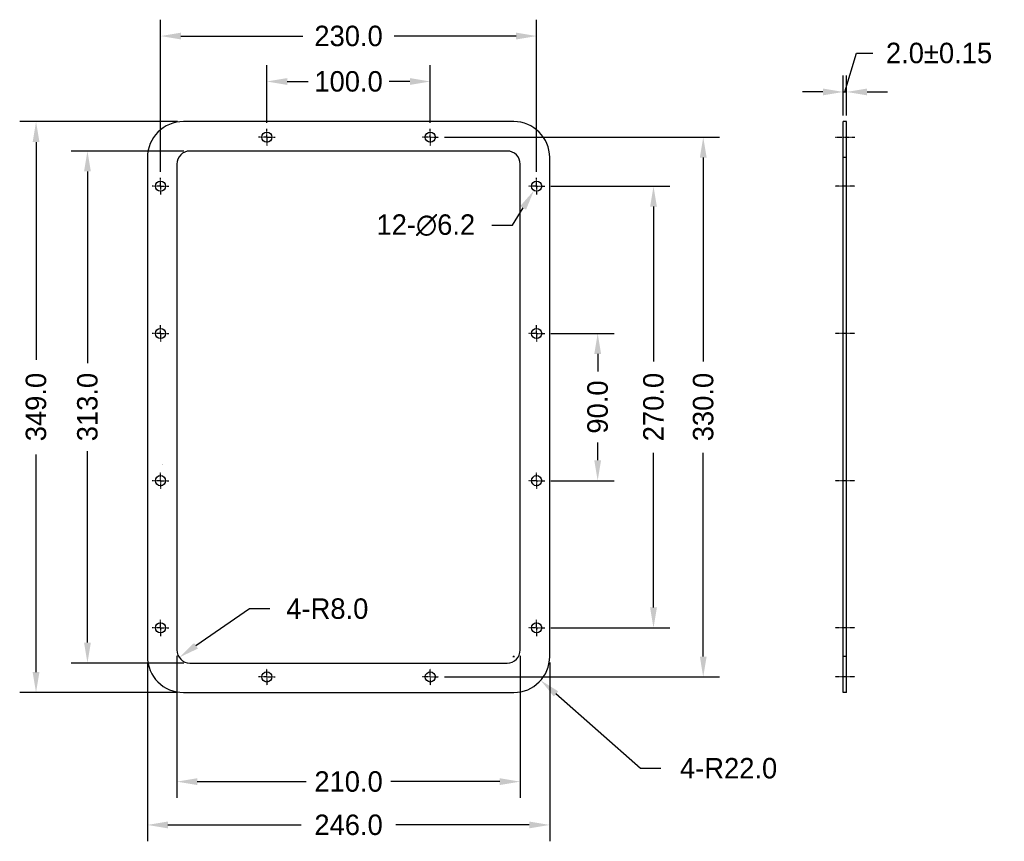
# Model space of a CAD drawing. Extents: x -144 to 458, y -208 to 294.
import ezdxf
from ezdxf.enums import TextEntityAlignment as Align

# ---------------------------------------------------------------- set-up
doc = ezdxf.new("R2010")
doc.units = 0
doc.header["$LTSCALE"] = 0.909449
doc.header["$MEASUREMENT"] = 0
doc.linetypes.add('CENTER', pattern=[0.6, 0.375, -0.075, 0.075, -0.075])
doc.layers.get('0').update_dxf_attribs({"linetype": 'CONTINUOUS'})
doc.layers.get('Defpoints').update_dxf_attribs({"linetype": 'CONTINUOUS'})
doc.layers.add('DEFAULT_1', color=7, linetype='CENTER')
doc.styles.add('TEXTSTYLE_0', font='txt', dxfattribs={"width": 0.8})
doc.dimstyles.new('DIM1', dxfattribs={"dimscale": 5, "dimtxt": 2.5, "dimasz": 2.5, "dimexe": 2, "dimexo": 0.1, "dimgap": 1, "dimtad": 0, "dimdec": 1, "dimzin": 0, "dimdsep": 46, "dimtxsty": 'Standard', "dimcen": 0.09, "dimclrd": 5, "dimclre": 88, "dimclrt": 7, "dimadec": 0, "dimazin": 0, "dimtfac": 1, "dimtdec": 1, "dimtofl": 0, "dimtmove": 1, "dimatfit": 3, "dimfxl": 0, "dimtolj": 1, "dimtzin": 0, "dimarcsym": 0})
doc.dimstyles.new('DIM1$3', dxfattribs={"dimscale": 5, "dimtxt": 2.5, "dimasz": 2.5, "dimexe": 2, "dimexo": 0.1, "dimgap": 1, "dimtad": 0, "dimtih": 1, "dimtoh": 1, "dimdec": 1, "dimzin": 0, "dimdsep": 46, "dimtxsty": 'Standard', "dimcen": 0.09, "dimclrd": 5, "dimclre": 88, "dimclrt": 7, "dimadec": 0, "dimazin": 0, "dimtfac": 1, "dimtdec": 1, "dimtofl": 0, "dimtmove": 1, "dimatfit": 3, "dimfxl": 0, "dimtolj": 1, "dimtzin": 0, "dimarcsym": 0})
doc.dimstyles.new('DIM1$4', dxfattribs={"dimscale": 5, "dimtxt": 2.5, "dimasz": 2.5, "dimexe": 2, "dimexo": 0.1, "dimgap": 1, "dimtad": 0, "dimtih": 1, "dimtoh": 1, "dimdec": 1, "dimzin": 0, "dimdsep": 46, "dimtxsty": 'Standard', "dimcen": 0.09, "dimclrd": 5, "dimclre": 88, "dimclrt": 7, "dimadec": 0, "dimazin": 0, "dimtfac": 1, "dimtdec": 1, "dimtofl": 0, "dimtmove": 1, "dimatfit": 3, "dimfxl": 0, "dimtolj": 1, "dimtzin": 0, "dimarcsym": 0})

# ---------------------------------------------------------------- blocks, each defined once
blk = doc.blocks.new('*D0')
at = {"color": 88, "linetype": 'Continuous', "lineweight": -2}
for p, q in [((6.87, 230.85), (6.87, 266.11)), ((106.87, 230.85), (106.87, 266.11))]:
    blk.add_line(p, q, dxfattribs=at)
at = {"color": 5, "linetype": 'Continuous', "lineweight": -2}
for p, q in [((19.37, 256.11), (32.07, 256.11)), ((94.37, 256.11), (81.66, 256.11))]:
    blk.add_line(p, q, dxfattribs=at)
at = {"color": 5, "linetype": 'Continuous'}
for points in [[(19.37, 258.19), (19.37, 254.02), (6.87, 256.11)], [(94.37, 258.19), (94.37, 254.02), (106.87, 256.11)]]:
    blk.add_solid(points, dxfattribs=at)
at = {"layer": 'Defpoints', "color": 0, "linetype": 'Continuous'}
for p in [(106.87, 256.11), (6.87, 230.35), (106.87, 230.35)]:
    blk.add_point(p, dxfattribs=at)
at = {"color": 7, "linetype": 'Continuous', "insert": (56.87, 256.11), "char_height": 12.5, "attachment_point": 5}
blk.add_mtext('\\A1;100.0', dxfattribs=at)
blk = doc.blocks.new('*D1')
at = {"color": 88, "linetype": 'Continuous', "lineweight": -2}
for p, q in [((-58.13, 200.85), (-58.13, 293.89)), ((171.87, 200.85), (171.87, 293.89))]:
    blk.add_line(p, q, dxfattribs=at)
at = {"color": 5, "linetype": 'Continuous', "lineweight": -2}
for p, q in [((-45.63, 283.89), (28.95, 283.89)), ((159.37, 283.89), (84.78, 283.89))]:
    blk.add_line(p, q, dxfattribs=at)
at = {"color": 5, "linetype": 'Continuous'}
for points in [[(-45.63, 285.97), (-45.63, 281.81), (-58.13, 283.89)], [(159.37, 285.97), (159.37, 281.81), (171.87, 283.89)]]:
    blk.add_solid(points, dxfattribs=at)
at = {"layer": 'Defpoints', "color": 0, "linetype": 'Continuous'}
for p in [(171.87, 283.89), (-58.13, 200.35), (171.87, 200.35)]:
    blk.add_point(p, dxfattribs=at)
at = {"color": 7, "linetype": 'Continuous', "insert": (56.87, 283.89), "char_height": 12.5, "attachment_point": 5}
blk.add_mtext('\\A1;230.0', dxfattribs=at)
blk = doc.blocks.new('*D2')
at = {"color": 88, "linetype": 'Continuous', "lineweight": -2}
for p, q in [((115.62, 222.1), (283.78, 222.1)), ((115.62, -107.9), (283.78, -107.9))]:
    blk.add_line(p, q, dxfattribs=at)
at = {"color": 5, "linetype": 'Continuous', "lineweight": -2}
for p, q in [((273.78, 209.6), (273.78, 85.01)), ((273.78, -95.4), (273.78, 29.18))]:
    blk.add_line(p, q, dxfattribs=at)
at = {"color": 5, "linetype": 'Continuous'}
for points in [[(271.7, 209.6), (275.86, 209.6), (273.78, 222.1)], [(271.7, -95.4), (275.86, -95.4), (273.78, -107.9)]]:
    blk.add_solid(points, dxfattribs=at)
at = {"layer": 'Defpoints', "color": 0, "linetype": 'Continuous'}
for p in [(115.12, 222.1), (115.12, -107.9), (273.78, -107.9)]:
    blk.add_point(p, dxfattribs=at)
at = {"color": 7, "linetype": 'Continuous', "insert": (273.78, 57.1), "char_height": 12.5, "attachment_point": 5, "rotation": 90}
blk.add_mtext('\\A1;330.0', dxfattribs=at)
blk = doc.blocks.new('*D3')
at = {"color": 88, "linetype": 'Continuous', "lineweight": -2}
for p, q in [((180.62, 192.1), (253.36, 192.1)), ((180.62, -77.9), (253.36, -77.9))]:
    blk.add_line(p, q, dxfattribs=at)
at = {"color": 5, "linetype": 'Continuous', "lineweight": -2}
for p, q in [((243.36, 179.6), (243.36, 85.01)), ((243.36, -65.4), (243.36, 29.18))]:
    blk.add_line(p, q, dxfattribs=at)
at = {"color": 5, "linetype": 'Continuous'}
for points in [[(241.28, 179.6), (245.45, 179.6), (243.36, 192.1)], [(241.28, -65.4), (245.45, -65.4), (243.36, -77.9)]]:
    blk.add_solid(points, dxfattribs=at)
at = {"layer": 'Defpoints', "color": 0, "linetype": 'Continuous'}
for p in [(180.12, 192.1), (243.36, 192.1), (180.12, -77.9)]:
    blk.add_point(p, dxfattribs=at)
at = {"color": 7, "linetype": 'Continuous', "insert": (243.36, 57.1), "char_height": 12.5, "attachment_point": 5, "rotation": 90}
blk.add_mtext('\\A1;270.0', dxfattribs=at)
blk = doc.blocks.new('*D4')
at = {"color": 88, "linetype": 'Continuous', "lineweight": -2}
for p, q in [((180.62, 102.1), (219.22, 102.1)), ((180.62, 12.1), (219.22, 12.1))]:
    blk.add_line(p, q, dxfattribs=at)
at = {"color": 5, "linetype": 'Continuous', "lineweight": -2}
for p, q in [((209.22, 89.6), (209.22, 78.76)), ((209.22, 24.6), (209.22, 35.43))]:
    blk.add_line(p, q, dxfattribs=at)
at = {"color": 5, "linetype": 'Continuous'}
for points in [[(207.14, 89.6), (211.31, 89.6), (209.22, 102.1)], [(207.14, 24.6), (211.31, 24.6), (209.22, 12.1)]]:
    blk.add_solid(points, dxfattribs=at)
at = {"layer": 'Defpoints', "color": 0, "linetype": 'Continuous'}
for p in [(180.12, 102.1), (209.22, 102.1), (180.12, 12.1)]:
    blk.add_point(p, dxfattribs=at)
at = {"color": 7, "linetype": 'Continuous', "insert": (209.22, 57.1), "char_height": 12.5, "attachment_point": 5, "rotation": 90}
blk.add_mtext('\\A1;90.0', dxfattribs=at)
blk = doc.blocks.new('*D5')
at = {"color": 88, "linetype": 'Continuous', "lineweight": -2}
for p, q in [((171.42, 192.1), (172.32, 192.1)), ((171.87, 191.65), (171.87, 192.55))]:
    blk.add_line(p, q, dxfattribs=at)
at = {"color": 5, "linetype": 'Continuous', "lineweight": -2}
for p, q in [((157.04, 168.23), (163.63, 178.85)), ((144.54, 168.23), (157.04, 168.23))]:
    blk.add_line(p, q, dxfattribs=at)
at = {"color": 5, "linetype": 'Continuous'}
blk.add_solid([(161.86, 179.95), (165.4, 177.75), (170.23, 189.46)], dxfattribs=at)
at = {"layer": 'Defpoints', "color": 0, "linetype": 'Continuous'}
for p in [(173.5, 194.73), (170.23, 189.46)]:
    blk.add_point(p, dxfattribs=at)
at = {"color": 7, "linetype": 'Continuous', "insert": (104.12, 168.23), "char_height": 12.5, "attachment_point": 5}
blk.add_mtext('\\A1;12-∅6.2', dxfattribs=at)
blk = doc.blocks.new('*D6')
at = {"color": 5, "linetype": 'Continuous', "lineweight": -2}
for p, q in [((360.45, 249.72), (367.58, 273.47)), ((367.58, 273.47), (377.58, 273.47)), ((346.95, 249.72), (334.45, 249.72)), ((359.45, 249.72), (361.45, 249.72)), ((373.95, 249.72), (386.45, 249.72))]:
    blk.add_line(p, q, dxfattribs=at)
at = {"color": 88, "linetype": 'Continuous', "lineweight": -2}
for p, q in [((359.45, 235.27), (359.45, 259.72)), ((361.45, 235.27), (361.45, 259.72))]:
    blk.add_line(p, q, dxfattribs=at)
at = {"color": 5, "linetype": 'Continuous'}
for points in [[(346.95, 251.8), (346.95, 247.64), (359.45, 249.72)], [(373.95, 251.8), (373.95, 247.64), (361.45, 249.72)]]:
    blk.add_solid(points, dxfattribs=at)
at = {"layer": 'Defpoints', "color": 0, "linetype": 'Continuous'}
for p in [(361.45, 249.72), (359.45, 234.77), (361.45, 234.77)]:
    blk.add_point(p, dxfattribs=at)
at = {"color": 7, "linetype": 'Continuous', "insert": (417.99, 273.47), "char_height": 12.5, "attachment_point": 5}
blk.add_mtext('\\A1;2.0%%p0.15', dxfattribs=at)
blk = doc.blocks.new('*D7')
at = {"color": 88, "linetype": 'Continuous', "lineweight": -2}
for p, q in [((-48.13, -95.08), (-48.13, -181.88)), ((161.87, -95.08), (161.87, -181.88))]:
    blk.add_line(p, q, dxfattribs=at)
at = {"color": 5, "linetype": 'Continuous', "lineweight": -2}
for p, q in [((-35.63, -171.88), (31.03, -171.88)), ((149.37, -171.88), (82.7, -171.88))]:
    blk.add_line(p, q, dxfattribs=at)
at = {"color": 5, "linetype": 'Continuous'}
for points in [[(-35.63, -169.8), (-35.63, -173.96), (-48.13, -171.88)], [(149.37, -169.8), (149.37, -173.96), (161.87, -171.88)]]:
    blk.add_solid(points, dxfattribs=at)
at = {"layer": 'Defpoints', "color": 0, "linetype": 'Continuous'}
for p in [(-48.13, -94.58), (161.87, -94.58), (161.87, -171.88)]:
    blk.add_point(p, dxfattribs=at)
at = {"color": 7, "linetype": 'Continuous', "insert": (56.87, -171.88), "char_height": 12.5, "attachment_point": 5}
blk.add_mtext('\\A1;210.0', dxfattribs=at)
blk = doc.blocks.new('*D8')
at = {"color": 88, "linetype": 'Continuous', "lineweight": -2}
for p, q in [((-66.13, -99.08), (-66.13, -208.35)), ((179.87, -99.08), (179.87, -208.35))]:
    blk.add_line(p, q, dxfattribs=at)
at = {"color": 5, "linetype": 'Continuous', "lineweight": -2}
for p, q in [((-53.63, -198.35), (27.91, -198.35)), ((167.37, -198.35), (85.82, -198.35))]:
    blk.add_line(p, q, dxfattribs=at)
at = {"color": 5, "linetype": 'Continuous'}
for points in [[(-53.63, -196.27), (-53.63, -200.44), (-66.13, -198.35)], [(167.37, -196.27), (167.37, -200.44), (179.87, -198.35)]]:
    blk.add_solid(points, dxfattribs=at)
at = {"layer": 'Defpoints', "color": 0, "linetype": 'Continuous'}
for p in [(-66.13, -98.58), (179.87, -98.58), (179.87, -198.35)]:
    blk.add_point(p, dxfattribs=at)
at = {"color": 7, "linetype": 'Continuous', "insert": (56.87, -198.35), "char_height": 12.5, "attachment_point": 5}
blk.add_mtext('\\A1;246.0', dxfattribs=at)
blk = doc.blocks.new('*D9')
at = {"color": 88, "linetype": 'Continuous', "lineweight": -2}
for p, q in [((-43.81, 213.6), (-112.81, 213.6)), ((-43.81, -99.4), (-112.81, -99.4))]:
    blk.add_line(p, q, dxfattribs=at)
at = {"color": 5, "linetype": 'Continuous', "lineweight": -2}
for p, q in [((-102.81, 201.1), (-102.81, 83.97)), ((-102.81, -86.9), (-102.81, 30.22))]:
    blk.add_line(p, q, dxfattribs=at)
at = {"color": 5, "linetype": 'Continuous'}
for points in [[(-104.9, 201.1), (-100.73, 201.1), (-102.81, 213.6)], [(-104.9, -86.9), (-100.73, -86.9), (-102.81, -99.4)]]:
    blk.add_solid(points, dxfattribs=at)
at = {"layer": 'Defpoints', "color": 0, "linetype": 'Continuous'}
for p in [(-102.81, 213.6), (-43.31, 213.6), (-43.31, -99.4)]:
    blk.add_point(p, dxfattribs=at)
at = {"color": 7, "linetype": 'Continuous', "insert": (-102.81, 57.1), "char_height": 12.5, "attachment_point": 5, "rotation": 90}
blk.add_mtext('\\A1;313.0', dxfattribs=at)
blk = doc.blocks.new('*D10')
at = {"color": 88, "linetype": 'Continuous', "lineweight": -2}
for p, q in [((-47.81, 231.6), (-144.25, 231.6)), ((-47.81, -117.4), (-144.25, -117.4))]:
    blk.add_line(p, q, dxfattribs=at)
at = {"color": 5, "linetype": 'Continuous', "lineweight": -2}
for p, q in [((-134.25, 219.1), (-134.25, 86.06)), ((-134.25, -104.9), (-134.25, 28.14))]:
    blk.add_line(p, q, dxfattribs=at)
at = {"color": 5, "linetype": 'Continuous'}
for points in [[(-136.34, 219.1), (-132.17, 219.1), (-134.25, 231.6)], [(-136.34, -104.9), (-132.17, -104.9), (-134.25, -117.4)]]:
    blk.add_solid(points, dxfattribs=at)
at = {"layer": 'Defpoints', "color": 0, "linetype": 'Continuous'}
for p in [(-134.25, 231.6), (-47.31, 231.6), (-47.31, -117.4)]:
    blk.add_point(p, dxfattribs=at)
at = {"color": 7, "linetype": 'Continuous', "insert": (-134.25, 57.1), "char_height": 12.5, "attachment_point": 5, "rotation": 90}
blk.add_mtext('\\A1;349.0', dxfattribs=at)
blk = doc.blocks.new('*D11')
at = {"color": 88, "linetype": 'Continuous', "lineweight": -2}
for p, q in [((157.42, -95.4), (158.32, -95.4)), ((157.87, -95.85), (157.87, -94.95))]:
    blk.add_line(p, q, dxfattribs=at)
at = {"color": 5, "linetype": 'Continuous', "lineweight": -2}
for p, q in [((235.32, -163.75), (183.73, -118.23)), ((247.82, -163.75), (235.32, -163.75))]:
    blk.add_line(p, q, dxfattribs=at)
at = {"color": 5, "linetype": 'Continuous'}
blk.add_solid([(185.11, -116.67), (182.35, -119.79), (174.36, -109.96)], dxfattribs=at)
at = {"layer": 'Defpoints', "color": 0, "linetype": 'Continuous'}
for p in [(157.87, -95.4), (174.36, -109.96)]:
    blk.add_point(p, dxfattribs=at)
at = {"color": 7, "linetype": 'Continuous', "insert": (289.28, -163.75), "char_height": 12.5, "attachment_point": 5}
blk.add_mtext('\\A1;4-R22.0', dxfattribs=at)
blk = doc.blocks.new('*D12')
at = {"color": 5, "lineweight": -2}
for p, q in [((-3.81, -66.2), (-36.44, -88.84)), ((8.69, -66.2), (-3.81, -66.2))]:
    blk.add_line(p, q, dxfattribs=at)
at = {"color": 5}
blk.add_solid([(-37.63, -87.13), (-35.25, -90.55), (-46.71, -95.96)], dxfattribs=at)
at = {"layer": 'Defpoints', "color": 0}
for p in [(-46.71, -95.96), (-40.13, -91.4)]:
    blk.add_point(p, dxfattribs=at)
at = {"color": 7, "insert": (43.89, -66.2), "char_height": 12.5, "attachment_point": 5}
blk.add_mtext('\\A1;4-R8.0', dxfattribs=at)

msp = doc.modelspace()

# ---------------------------------------------------------------- linework, layer by layer
at = {"color": 7, "linetype": 'Continuous'}
for p, q in [((157.87, 231.6), (-44.13, 231.6)), ((359.45, -117.4), (359.45, 231.6)), ((361.45, 231.6), (359.45, 231.6)), ((361.45, -117.4), (361.45, 231.6)), ((153.87, 213.6), (-40.13, 213.6)), ((-66.13, 209.6), (-66.13, -95.4)), ((-48.13, 205.6), (-48.13, -91.4)), ((161.87, -91.4), (161.87, 205.6)), ((179.87, -95.4), (179.87, 209.6)), ((-40.13, -99.4), (153.87, -99.4)), ((-44.13, -117.4), (157.87, -117.4)), ((361.45, -117.4), (359.45, -117.4))]:
    msp.add_line(p, q, dxfattribs=at)
at = {"color": 9, "linetype": 'Continuous'}
for p, q in [((361.45, 209.6), (359.45, 209.6)), ((361.45, -95.4), (359.45, -95.4))]:
    msp.add_line(p, q, dxfattribs=at)
at = {"color": 7, "linetype": 'Continuous'}
for centre in [(6.87, 222.1), (106.87, 222.1), (-58.13, 192.1), (171.87, 192.1), (-58.13, 102.1), (171.87, 102.1), (-58.13, 12.1), (171.87, 12.1), (-58.13, -77.9), (171.87, -77.9), (6.87, -107.9), (106.87, -107.9)]:
    msp.add_circle(centre, 3.1, dxfattribs=at)
for centre, radius, start, end in [((-44.13, 209.6), 22, 90, 180), ((157.87, 209.6), 22, 0, 90), ((-40.13, 205.6), 8, 90, 180), ((153.87, 205.6), 8, 0, 90), ((-44.13, -95.4), 22, 180, 270), ((-40.13, -91.4), 8, 180, 270), ((153.87, -91.4), 8, 270, 0), ((157.87, -95.4), 22, 270, 0)]:
    msp.add_arc(centre, radius, start, end, dxfattribs=at)
at = {"layer": 'DEFAULT_1', "color": 1, "linetype": 'CENTER'}
for p, q in [((6.87, 222.1), (6.87, 227.18)), ((106.87, 222.1), (106.87, 227.18)), ((6.87, 222.1), (1.79, 222.1)), ((6.87, 222.1), (6.87, 217.02)), ((6.87, 222.1), (11.95, 222.1)), ((106.87, 222.1), (101.79, 222.1)), ((106.87, 222.1), (106.87, 217.02)), ((106.87, 222.1), (111.95, 222.1)), ((354.37, 222.1), (366.53, 222.1)), ((-58.13, 192.1), (-58.13, 197.18)), ((171.87, 192.1), (171.87, 197.18)), ((-58.13, 192.1), (-63.21, 192.1)), ((-58.13, 192.1), (-58.13, 187.02)), ((-58.13, 192.1), (-53.05, 192.1)), ((171.87, 192.1), (166.79, 192.1)), ((171.87, 192.1), (171.87, 187.02)), ((171.87, 192.1), (176.95, 192.1)), ((366.53, 192.1), (354.37, 192.1)), ((-58.13, 102.1), (-58.13, 107.18)), ((171.87, 102.1), (171.87, 107.18)), ((-58.13, 102.1), (-63.21, 102.1)), ((-58.13, 102.1), (-58.13, 97.02)), ((-58.13, 102.1), (-53.05, 102.1)), ((171.87, 102.1), (166.79, 102.1)), ((171.87, 102.1), (176.95, 102.1)), ((171.87, 102.1), (171.87, 97.02)), ((366.53, 102.1), (354.37, 102.1)), ((-58.13, 12.1), (-63.21, 12.1)), ((-58.13, 12.1), (-58.13, 17.18)), ((-58.13, 12.1), (-58.13, 7.02)), ((-58.13, 12.1), (-53.05, 12.1)), ((171.87, 12.1), (166.79, 12.1)), ((171.87, 12.1), (171.87, 17.18)), ((171.87, 12.1), (176.95, 12.1)), ((171.87, 12.1), (171.87, 7.02)), ((366.53, 12.1), (354.37, 12.1)), ((-58.13, -77.9), (-63.21, -77.9)), ((-58.13, -77.9), (-58.13, -72.82)), ((-58.13, -77.9), (-53.05, -77.9)), ((-58.13, -77.9), (-58.13, -82.98)), ((171.87, -77.9), (166.79, -77.9)), ((171.87, -77.9), (171.87, -72.82)), ((171.87, -77.9), (176.95, -77.9)), ((171.87, -77.9), (171.87, -82.98)), ((366.53, -77.9), (354.37, -77.9)), ((6.87, -107.9), (1.79, -107.9)), ((6.87, -107.9), (6.87, -102.82)), ((6.87, -107.9), (11.95, -107.9)), ((6.87, -107.9), (6.87, -112.98)), ((106.87, -107.9), (101.79, -107.9)), ((106.87, -107.9), (106.87, -102.82)), ((106.87, -107.9), (111.95, -107.9)), ((106.87, -107.9), (106.87, -112.98)), ((366.53, -107.9), (354.37, -107.9))]:
    msp.add_line(p, q, dxfattribs=at)

# ---------------------------------------------------------------- texts
at = {"color": 1, "linetype": 'Continuous', "style": 'TEXTSTYLE_0', "width": 1.2}
msp.add_text('2', height=0.312, dxfattribs=at).set_placement((-57.02, 21.9), (-56.77, 21.9), align=Align.FIT)

# ---------------------------------------------------------------- dimensions: what is measured, and where the dimension line sits
at = {"color": 1, "linetype": 'Continuous'}
for base, p1, p2, picture, middle in [((171.87, 283.89), (-58.13, 200.35), (171.87, 200.35), '*D1', (56.87, 283.89)), ((106.87, 256.11), (6.87, 230.35), (106.87, 230.35), '*D0', (56.87, 256.11)), ((161.87, -171.88), (-48.13, -94.58), (161.87, -94.58), '*D7', (56.87, -171.88)), ((179.87, -198.35), (-66.13, -98.58), (179.87, -98.58), '*D8', (56.87, -198.35))]:
    dim = msp.add_linear_dim(base=base, p1=p1, p2=p2, dimstyle='DIM1', dxfattribs=at)
    dim.commit()
    dim.dimension.update_dxf_attribs({"geometry": picture, "text_midpoint": middle})
dim = msp.add_linear_dim(base=(361.45, 249.72), p1=(359.45, 234.77), p2=(361.45, 234.77), text='<>%%p0.15', dimstyle='DIM1', dxfattribs=at)
dim.commit()
dim.dimension.update_dxf_attribs({"geometry": '*D6', "text_midpoint": (382.58, 273.47)})
for base, p1, p2, angle, picture, middle in [((-134.25, 231.6), (-47.31, -117.4), (-47.31, 231.6), 90, '*D10', (-134.25, 57.1)), ((273.78, -107.9), (115.12, 222.1), (115.12, -107.9), 270, '*D2', (273.78, 57.1)), ((-102.81, 213.6), (-43.31, -99.4), (-43.31, 213.6), 90, '*D9', (-102.81, 57.1)), ((243.36, 192.1), (180.12, -77.9), (180.12, 192.1), 90, '*D3', (243.36, 57.1)), ((209.22, 102.1), (180.12, 12.1), (180.12, 102.1), 90, '*D4', (209.22, 57.1))]:
    dim = msp.add_linear_dim(base=base, p1=p1, p2=p2, angle=angle, dimstyle='DIM1', dxfattribs=at)
    dim.commit()
    dim.dimension.update_dxf_attribs({"geometry": picture, "text_midpoint": middle})
dim = msp.add_diameter_dim_2p(p1=(173.5, 194.73), p2=(170.23, 189.46), text='12-<>', dimstyle='DIM1$3', dxfattribs=at)
dim.commit()
dim.dimension.update_dxf_attribs({"geometry": '*D5', "text_midpoint": (104.12, 168.23)})
dim = msp.add_radius_dim(center=(-40.13, -91.4), mpoint=(-46.71, -95.96), text='4-<>', dimstyle='DIM1$4')
dim.commit()
dim.dimension.update_dxf_attribs({"geometry": '*D12', "text_midpoint": (-3.81, -66.2), "dimtype": 164})
dim = msp.add_radius_dim(center=(157.87, -95.4), mpoint=(174.36, -109.96), text='4-<>', dimstyle='DIM1$4', dxfattribs=at)
dim.commit()
dim.dimension.update_dxf_attribs({"geometry": '*D11', "text_midpoint": (235.32, -163.75), "dimtype": 164})

doc.saveas('drawing.dxf')
